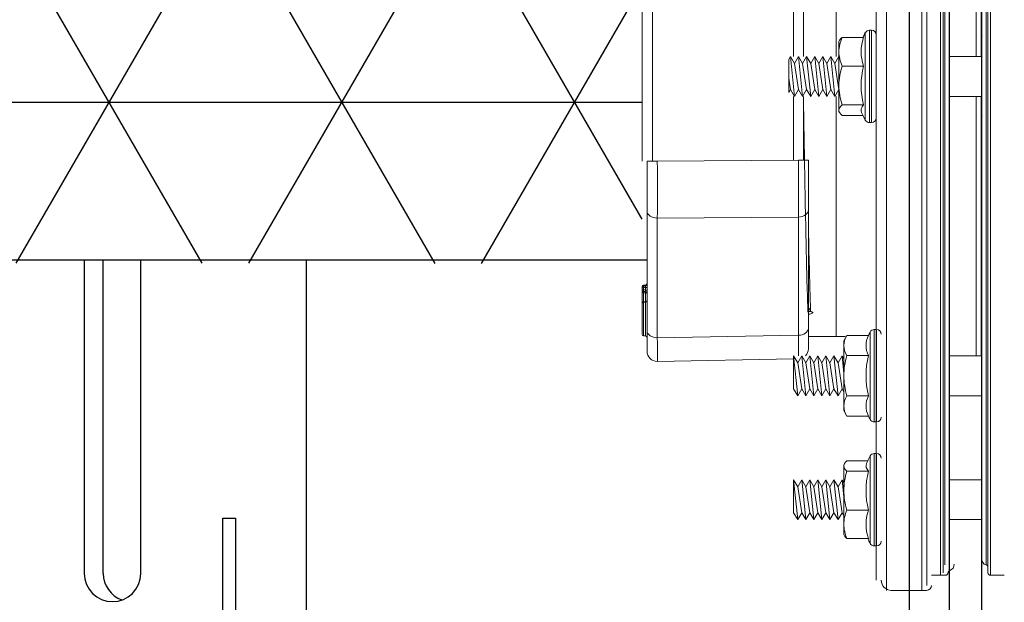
# Model space of a CAD drawing. Extents: x 1081 to 2220, y 0 to 2796.
# Tile 41 of 161: x 1791.61 to 1797.71, y 361.63 to 365.25. Entities that reach past the tile are written whole.
import ezdxf

# ---------------------------------------------------------------- set-up
doc = ezdxf.new("R2010")
doc.units = 0
doc.header["$MEASUREMENT"] = 0
doc.header["$PDSIZE"] = 1
doc.layers.get('0').update_dxf_attribs({"linetype": 'CONTINUOUS'})
doc.layers.get('DEFPOINTS').update_dxf_attribs({"linetype": 'CONTINUOUS'})
for name, color, linetype in [('DIM', 3, 'CONTINUOUS'), ('FRP-2-HATCH', 1, 'CONTINUOUS'), ('FRP-SUMP', 2, 'CONTINUOUS'), ('GALV-2-PIPE', 3, 'CONTINUOUS'), ('PROBE', 2, 'CONTINUOUS')]:
    doc.layers.add(name, color=color, linetype=linetype)
doc.styles.add('SIMPLEX', font='simplex')
doc.dimstyles.new('DIM64', dxfattribs={"dimscale": 64, "dimtxt": 0.09375, "dimasz": 0.09375, "dimexe": 0.0625, "dimexo": 0.0625, "dimgap": 0.046875, "dimtad": 1, "dimdec": 4, "dimzin": 3, "dimdsep": 46, "dimlunit": 4, "dimtxsty": 'SIMPLEX', "dimcen": 0, "dimclrd": 256, "dimclre": 256, "dimclrt": 256, "dimadec": 0, "dimazin": 0, "dimtfac": 1, "dimtdec": 4, "dimtmove": 0, "dimatfit": 3, "dimfxl": 1, "dimfrac": 2, "dimtolj": 1, "dimtzin": 0, "dimarcsym": 0})

# ---------------------------------------------------------------- blocks, each defined once
blk = doc.blocks.new('*D23')
at = {"layer": 'DEFPOINTS', "color": 0, "transparency": 16777216}
for p in [(1389.6218, 410.0074), (1911.1218, 410.0074), (1911.1218, 136.5159)]:
    blk.add_point(p, dxfattribs=at)
at = {"layer": 'DIM', "lineweight": -2, "transparency": 16777216}
for p, q in [((1389.6218, 406.0074), (1389.6218, 132.5159)), ((1911.1218, 406.0074), (1911.1218, 132.5159)), ((1395.6218, 136.5159), (1905.1218, 136.5159))]:
    blk.add_line(p, q, dxfattribs=at)
at = {"layer": 'DIM', "transparency": 16777216}
for points in [[(1395.6218, 137.5159), (1395.6218, 135.5159), (1389.6218, 136.5159)], [(1905.1218, 137.5159), (1905.1218, 135.5159), (1911.1218, 136.5159)]]:
    blk.add_solid(points, dxfattribs=at)
at = {"layer": 'DIM', "transparency": 16777216, "insert": (1650.3718, 144.0873), "char_height": 6, "attachment_point": 5, "style": 'SIMPLEX'}
blk.add_mtext('\\A1;43\'-5 1/2" (F.V. TANK SLAB)', dxfattribs=at)
blk = doc.blocks.new('A$C18AC51C3')
at = {"linetype": 'Continuous', "lineweight": 18}
for p, q in [((-0.421, -5.551), (-0.421, 0.824)), ((-0.2022, -2.3635), (-0.2022, 0.824)), ((-0.4835, 0.7615), (-0.4835, -2.3635)), ((-0.171, 0.7927), (-0.171, -5.5198)), ((-0.0851, -2.3635), (-0.0851, 0.7302)), ((-0.0695, -5.4416), (-0.0695, 0.7146)), ((0.2086, -2.3635), (0.2086, 0.7146)), ((0.2243, 0.7302), (0.2243, -5.4573)), ((-0.0583, -5.3931), (-0.0583, 0.6661)), ((-0.0304, -5.3557), (-0.0304, 0.6287)), ((0.1696, 0.6287), (0.1696, -5.3557)), ((0.1975, -2.3635), (0.1975, 0.6661)), ((0.1364, -0.6311), (0.1364, -2.2397)), ((0.1676, -2.2399), (0.1676, -0.6312)), ((-0.7335, -0.751), (-0.7335, -2.2397)), ((-1.9355, -2.8884), (-1.9355, -1.8386)), ((-1.8719, -1.8386), (-1.8719, -2.8884)), ((-0.9969, -2.2398), (-0.9969, -1.845)), ((-0.9355, -1.845), (-0.9355, -2.2398)), ((-0.5628, -2.122), (-0.6961, -2.122)), ((-0.552, -2.3635), (-0.552, -2.0923)), ((-0.5264, -2.077), (-0.5264, -2.65)), ((-0.5125, -2.077), (-0.5264, -2.077)), ((-0.5125, -2.077), (-0.5125, -2.3635)), ((-0.0304, -2.1135), (-0.0304, -2.1138)), ((0.1833, -2.1138), (0.1833, -2.1135)), ((-0.711, -2.1394), (-0.7155, -2.147)), ((-0.7155, -2.147), (-0.7155, -2.2104)), ((-1.0265, -2.2588), (-1.0155, -2.2398)), ((-1.0265, -2.2588), (-1.0265, -2.463)), ((-1.0265, -2.463), (-1.0265, -2.2588)), ((-1.0155, -2.2398), (-0.9905, -2.4873)), ((-1.0155, -2.2398), (-0.9905, -2.2831)), ((-0.9905, -2.2831), (-0.9655, -2.2398)), ((-0.9655, -2.2398), (-0.9405, -2.4873)), ((-0.9655, -2.2398), (-0.9405, -2.2831)), ((-0.9405, -2.2831), (-0.9155, -2.2398)), ((-0.9155, -2.2398), (-0.8905, -2.4873)), ((-0.9155, -2.2398), (-0.8905, -2.2831)), ((-0.8905, -2.2831), (-0.8655, -2.2398)), ((-0.8655, -2.2398), (-0.8405, -2.4873)), ((-0.8655, -2.2398), (-0.8405, -2.2831)), ((-0.8405, -2.2831), (-0.8155, -2.2398)), ((-0.8155, -2.2398), (-0.7905, -2.4873)), ((-0.8155, -2.2398), (-0.7905, -2.2831)), ((-0.7905, -2.2831), (-0.7655, -2.2398)), ((-0.7655, -2.2398), (-0.7405, -2.4873)), ((-0.7655, -2.2398), (-0.7405, -2.2831)), ((-0.7405, -2.2831), (-0.7155, -2.2398)), ((-0.7155, -2.2104), (-0.7155, -2.4196)), ((-0.7155, -2.2398), (-0.7155, -2.2399)), ((-0.7155, -2.2398), (-0.7155, -2.2398)), ((0.1696, -2.2398), (-0.0304, -2.2398)), ((-0.9905, -2.2831), (-0.9655, -2.444)), ((-0.9405, -2.2831), (-0.9155, -2.444)), ((-0.8905, -2.2831), (-0.8655, -2.444)), ((-0.8405, -2.2831), (-0.8155, -2.444)), ((-0.7905, -2.2831), (-0.7655, -2.444)), ((-0.7405, -2.2831), (-0.7155, -2.444)), ((-0.5628, -2.2988), (-0.6961, -2.2988)), ((-1.0265, -2.3732), (-1.0155, -2.444)), ((-0.552, -2.6347), (-0.552, -2.3635)), ((-0.5125, -2.3635), (-0.5125, -2.65)), ((-0.4835, -2.3635), (-0.4835, -5.4885)), ((-0.2022, -5.551), (-0.2022, -2.3635)), ((-0.0851, -5.4573), (-0.0851, -2.3635)), ((0.1975, -5.3931), (0.1975, -2.3635)), ((0.2086, -5.4416), (0.2086, -2.3635)), ((-0.7155, -2.4196), (-0.7155, -2.5726)), ((-1.0265, -2.463), (-1.0155, -2.444)), ((-1.0155, -2.444), (-0.9905, -2.4873)), ((-0.9969, -2.8821), (-0.9969, -2.4873)), ((-0.9905, -2.4873), (-0.9655, -2.444)), ((-0.9655, -2.444), (-0.9405, -2.4873)), ((-0.9405, -2.4873), (-0.9155, -2.444)), ((-0.9355, -2.4873), (-0.9355, -2.8821)), ((-0.9155, -2.444), (-0.8905, -2.4873)), ((-0.8905, -2.4873), (-0.8655, -2.444)), ((-0.8655, -2.444), (-0.8405, -2.4873)), ((-0.8405, -2.4873), (-0.8155, -2.444)), ((-0.8155, -2.444), (-0.7905, -2.4873)), ((-0.7905, -2.4873), (-0.7655, -2.444)), ((-0.7655, -2.444), (-0.7405, -2.4873)), ((-0.7405, -2.4873), (-0.7155, -2.444)), ((-0.7335, -2.4874), (-0.7335, -3.976)), ((-0.7155, -2.444), (-0.7155, -2.444)), ((-0.0304, -2.4873), (0.1696, -2.4873)), ((0.1364, -2.4873), (0.1364, -4.0959)), ((0.1676, -4.0959), (0.1676, -2.4871)), ((-0.5628, -2.5403), (-0.6961, -2.5403)), ((-0.7155, -2.58), (-0.7155, -2.5726)), ((-0.7155, -2.58), (-0.711, -2.5877)), ((-0.5669, -2.605), (-0.6961, -2.605)), ((-0.0304, -2.6132), (-0.0304, -2.6136)), ((0.1833, -2.6136), (0.1833, -2.6132)), ((-0.5264, -2.65), (-0.5125, -2.65)), ((-1.9051, -2.8884), (-1.8415, -2.8884)), ((-1.9051, -3.1977), (-1.9051, -2.8884)), ((-1.8415, -2.8884), (-0.9665, -2.8821)), ((-0.9051, -2.8821), (-0.9665, -2.8821)), ((-0.9051, -2.8821), (-0.9051, -3.1914)), ((-1.9051, -3.94), (-1.9051, -3.1977)), ((-0.9665, -3.2356), (-1.8415, -3.2419)), ((-0.9665, -3.9689), (-0.9665, -3.2356)), ((-0.9051, -3.1914), (-0.9051, -3.9247)), ((-1.8415, -3.2419), (-1.8415, -3.9842)), ((-1.9267, -3.658), (-1.9268, -3.6635)), ((-1.9147, -3.6575), (-1.9146, -3.6631)), ((-1.9363, -3.6679), (-1.9347, -3.6679)), ((-1.9363, -3.6735), (-1.9363, -3.6679)), ((-1.9363, -3.6735), (-1.9267, -3.6735)), ((-1.9267, -3.6876), (-1.9363, -3.6876)), ((-1.9147, -3.6731), (-1.9051, -3.6731)), ((-1.9051, -3.688), (-1.9147, -3.688)), ((-1.9267, -3.761), (-1.9268, -3.7638)), ((-1.9145, -3.7633), (-1.9147, -3.7603)), ((-1.9083, -3.7607), (-1.9147, -3.7603)), ((-1.9051, -4.0681), (-1.9051, -3.94)), ((-0.9051, -3.9247), (-0.9051, -4.0529)), ((-0.5216, -3.9484), (-0.5216, -4.2197)), ((-0.496, -3.9332), (-0.496, -4.5062)), ((-0.4821, -3.9332), (-0.496, -3.9332)), ((-0.4821, -4.2197), (-0.4821, -3.9332)), ((-1.8415, -3.9842), (-0.9665, -3.9689)), ((-0.9051, -3.976), (-0.7031, -3.976)), ((-0.6657, -3.9697), (-0.6851, -4.0032)), ((-0.6851, -4.0032), (-0.6851, -4.0322)), ((-0.5324, -3.9697), (-0.6657, -3.9697)), ((-0.6851, -4.0322), (-0.6851, -4.2197)), ((-0.9961, -4.1159), (-1.8415, -4.1306)), ((-0.9961, -4.0959), (-0.9711, -4.1392)), ((-0.9961, -4.3001), (-0.9961, -4.0959)), ((-0.9961, -4.0959), (-0.9711, -4.3434)), ((-0.9961, -4.0959), (-0.9961, -4.3001)), ((-0.9711, -4.1392), (-0.9461, -4.0959)), ((-0.9711, -4.1392), (-0.9461, -4.3001)), ((-0.9461, -4.0959), (-0.9211, -4.1392)), ((-0.9461, -4.0959), (-0.9211, -4.3434)), ((-0.9211, -4.1392), (-0.8961, -4.0959)), ((-0.9211, -4.1392), (-0.8961, -4.3001)), ((-0.8961, -4.0959), (-0.8711, -4.1392)), ((-0.8961, -4.0959), (-0.8711, -4.3434)), ((-0.8711, -4.1392), (-0.8461, -4.0959)), ((-0.8711, -4.1392), (-0.8461, -4.3001)), ((-0.8461, -4.0959), (-0.8211, -4.1392)), ((-0.8461, -4.0959), (-0.8211, -4.3434)), ((-0.8211, -4.1392), (-0.7961, -4.0959)), ((-0.8211, -4.1392), (-0.7961, -4.3001)), ((-0.7961, -4.0959), (-0.7711, -4.1392)), ((-0.7961, -4.0959), (-0.7711, -4.3434)), ((-0.7711, -4.1392), (-0.7461, -4.0959)), ((-0.7711, -4.1392), (-0.7461, -4.3001)), ((-0.7461, -4.0959), (-0.7211, -4.1392)), ((-0.7461, -4.0959), (-0.7211, -4.3434)), ((-0.7211, -4.1392), (-0.6961, -4.0959)), ((-0.7211, -4.1392), (-0.6961, -4.3001)), ((-0.6961, -4.0959), (-0.6851, -4.115)), ((-0.6961, -4.0959), (-0.6851, -4.2049)), ((-0.5324, -4.0947), (-0.6657, -4.0947)), ((0.1696, -4.0959), (-0.0304, -4.0959)), ((-0.6851, -4.2197), (-0.6851, -4.4072)), ((-0.5216, -4.2197), (-0.5216, -4.4909)), ((-0.4821, -4.5062), (-0.4821, -4.2197)), ((-0.9961, -4.3001), (-0.9711, -4.3434)), ((-0.9711, -4.3434), (-0.9461, -4.3001)), ((-0.9461, -4.3001), (-0.9211, -4.3434)), ((-0.9211, -4.3434), (-0.8961, -4.3001)), ((-0.8961, -4.3001), (-0.8711, -4.3434)), ((-0.8711, -4.3434), (-0.8461, -4.3001)), ((-0.8461, -4.3001), (-0.8211, -4.3434)), ((-0.8211, -4.3434), (-0.7961, -4.3001)), ((-0.7961, -4.3001), (-0.7711, -4.3434)), ((-0.7711, -4.3434), (-0.7461, -4.3001)), ((-0.7461, -4.3001), (-0.7211, -4.3434)), ((-0.7211, -4.3434), (-0.6961, -4.3001)), ((-0.6961, -4.3001), (-0.6851, -4.3192)), ((-0.5324, -4.3447), (-0.6657, -4.3447)), ((-0.0304, -4.3434), (0.1696, -4.3434)), ((-0.6851, -4.4362), (-0.6851, -4.4072)), ((-0.6851, -4.4362), (-0.6657, -4.4697)), ((-0.5324, -4.4697), (-0.6657, -4.4697)), ((-0.496, -4.5062), (-0.4821, -4.5062)), ((-0.5365, -4.747), (-0.6657, -4.747)), ((-0.5216, -4.7173), (-0.5216, -4.9885)), ((-0.496, -5.275), (-0.496, -4.702)), ((-0.4821, -4.702), (-0.496, -4.702)), ((-0.4821, -4.9885), (-0.4821, -4.702)), ((-0.6806, -4.7644), (-0.6851, -4.772)), ((-0.6851, -4.7794), (-0.6851, -4.772)), ((-0.6851, -4.7794), (-0.6851, -4.9325)), ((-0.5324, -4.8117), (-0.6657, -4.8117)), ((-0.9961, -4.8648), (-0.9711, -4.9081)), ((-0.9961, -4.8648), (-0.9961, -5.069)), ((-0.9961, -5.069), (-0.9961, -4.8648)), ((-0.9961, -4.8648), (-0.9711, -5.1123)), ((-0.9711, -4.9081), (-0.9461, -4.8648)), ((-0.9461, -4.8648), (-0.9211, -4.9081)), ((-0.9461, -4.8648), (-0.9211, -5.1123)), ((-0.9211, -4.9081), (-0.8961, -4.8648)), ((-0.8961, -4.8648), (-0.8711, -4.9081)), ((-0.8961, -4.8648), (-0.8711, -5.1123)), ((-0.8711, -4.9081), (-0.8461, -4.8648)), ((-0.8461, -4.8648), (-0.8211, -4.9081)), ((-0.8461, -4.8648), (-0.8211, -5.1123)), ((-0.8211, -4.9081), (-0.7961, -4.8648)), ((-0.7961, -4.8648), (-0.7711, -4.9081)), ((-0.7961, -4.8648), (-0.7711, -5.1123)), ((-0.7711, -4.9081), (-0.7461, -4.8648)), ((-0.7461, -4.8648), (-0.7211, -4.9081)), ((-0.7461, -4.8648), (-0.7211, -5.1123)), ((-0.7211, -4.9081), (-0.6961, -4.8648)), ((-0.6961, -4.8648), (-0.6851, -4.8838)), ((-0.6961, -4.8648), (-0.6851, -4.9738)), ((0.1696, -4.8648), (-0.0304, -4.8648)), ((-0.9711, -4.9081), (-0.9461, -5.069)), ((-0.9211, -4.9081), (-0.8961, -5.069)), ((-0.8711, -4.9081), (-0.8461, -5.069)), ((-0.8211, -4.9081), (-0.7961, -5.069)), ((-0.7711, -4.9081), (-0.7461, -5.069)), ((-0.7211, -4.9081), (-0.6961, -5.069)), ((-0.6851, -4.9325), (-0.6851, -5.1416)), ((-0.5216, -4.9885), (-0.5216, -5.2597)), ((-0.4821, -5.275), (-0.4821, -4.9885)), ((-0.5324, -5.0532), (-0.6657, -5.0532)), ((-0.9961, -5.069), (-0.9711, -5.1123)), ((-0.9711, -5.1123), (-0.9461, -5.069)), ((-0.9461, -5.069), (-0.9211, -5.1123)), ((-0.9211, -5.1123), (-0.8961, -5.069)), ((-0.8961, -5.069), (-0.8711, -5.1123)), ((-0.8711, -5.1123), (-0.8461, -5.069)), ((-0.8461, -5.069), (-0.8211, -5.1123)), ((-0.8211, -5.1123), (-0.7961, -5.069)), ((-0.7961, -5.069), (-0.7711, -5.1123)), ((-0.7711, -5.1123), (-0.7461, -5.069)), ((-0.7461, -5.069), (-0.7211, -5.1123)), ((-0.7211, -5.1123), (-0.6961, -5.069)), ((-0.6961, -5.069), (-0.6851, -5.088)), ((-0.0304, -5.1123), (0.1696, -5.1123)), ((-0.6851, -5.1416), (-0.6851, -5.205)), ((-0.6851, -5.205), (-0.6806, -5.2127)), ((-0.5324, -5.23), (-0.6657, -5.23)), ((-0.496, -5.275), (-0.4821, -5.275)), ((-0.1406, -5.4573), (-0.0547, -5.4573)), ((0.2243, -5.4573), (0.3101, -5.4573)), ((-0.3906, -5.551), (-0.1718, -5.551))]:
    blk.add_line(p, q, dxfattribs=at)
for centre, radius, start, end in [((-0.0472, -2.3635), 0.573, 151.74831, 155.07567), ((-0.5264, -2.106), 0.029, 90, 151.74831), ((-0.5125, -2.106), 0.029, 0, 90), ((-0.0472, -2.3635), 0.573, 203.02698, 208.25169), ((-0.5125, -2.621), 0.029, 270, 0), ((-0.5264, -2.621), 0.029, 208.25169, 270), ((-1.9263, -3.6679), 0.01, 91.98579, 180), ((-1.9151, -3.6475), 0.01, 271.98579, 0), ((-1.9151, -3.6531), 0.01, 271.98579, 0), ((-1.9151, -3.708), 0.01, 0, 87.98579), ((-0.0168, -4.2197), 0.573, 151.74831, 154.13276), ((-0.496, -3.9622), 0.029, 90, 151.74831), ((-0.4821, -3.9622), 0.029, 0, 90), ((-1.8426, -4.0681), 0.0625, 180, 271), ((-0.9676, -4.0529), 0.0625, 316.43596, 0), ((-0.0168, -4.2197), 0.5305, 166.37249, 193.62751), ((-0.0168, -4.2197), 0.573, 205.86724, 208.25169), ((-0.496, -4.4772), 0.029, 208.25169, 270), ((-0.4821, -4.4772), 0.029, 270, 0), ((-0.0168, -4.9885), 0.573, 151.74831, 156.97302), ((-0.496, -4.731), 0.029, 90, 151.74831), ((-0.4821, -4.731), 0.029, 0, 90), ((-0.0168, -4.9885), 0.573, 204.92433, 208.25169), ((-0.4821, -5.246), 0.029, 270, 0), ((-0.496, -5.246), 0.029, 208.25169, 270), ((0.2086, -5.3557), 0.0391, 180, 253.39845), ((-0.0391, -5.3892), 0.0391, 286.60155, 0), ((-0.3906, -5.4885), 0.0625, 180, 270), ((-0.0547, -5.4416), 0.0156, 270, 0), ((0.2243, -5.4416), 0.0156, 180, 270), ((-0.1718, -5.5198), 0.0312, 270, 0)]:
    blk.add_arc(centre, radius, start, end, dxfattribs=at)
at = {"linetype": 'Continuous', "lineweight": 18, "extrusion": (0, 0, -1)}
for centre, radius, start, end in [((1.9263, -3.6735), 0.01, 0, 88.01421), ((1.9263, -3.6876), 0.01, 272.01421, 0), ((0.7031, -4.226), 0.25, 90, 97.46014), ((0.0234, -5.4416), 0.0156, 0, 73.39845), ((-0.193, -5.4081), 0.0156, 106.60155, 180)]:
    blk.add_arc(centre, radius, start, end, dxfattribs=at)
at = {"linetype": 'Continuous', "lineweight": 18}
for centre, major_axis, ratio, start_param, end_param in [((-0.0472, -2.2104), (-0.5305, 0), 0.707107, 6.04534, 6.52103), ((-0.0472, -2.4196), (0.5305, 0), 0.965926, 2.903748, 3.379438), ((-0.0472, -2.5726), (0.5305, 0), 0.258819, 2.903748, 3.251159), ((-1.8426, -2.8883), (-0.0005, 0.5), 0.002181, 3.927005, 4.712277), ((-0.9676, -2.882), (-0.0005, 0.5), 0.002181, 3.927005, 4.712277), ((-1.8426, -3.1977), (-0.0625, 0), 0.707107, 0, 1.58825), ((-0.9676, -3.1914), (-0.0625, 0), 0.707107, 1.58825, 3.141593), ((-1.9263, -3.7046), (0.01, 0), 0.149508, 3.141593, 4.677431), ((-1.9263, -3.6735), (-0.00035, 0.00999), 0.034893, 0, 1.569587), ((-1.9263, -3.6876), (0.00035, 0.00999), 0.034892, 1.572023, 3.141593), ((-1.9151, -3.708), (-0.00035, -0.00999), 0.03002, 1.721924, 3.141593), ((-1.9151, -3.708), (-0.01, 0), 0.149508, 3.141593, 4.677431), ((-1.9263, -3.7595), (0.01, 0), 0.149508, 3.141593, 4.677431), ((-1.9263, -3.7737), (-0.01, 0), 0.999995, 4.74607, 6.283174), ((-1.9151, -3.7533), (0.01, 0), 0.999999, 4.746076, 6.278231), ((-0.8772, -3.8111), (0.0156, 0.0006), 0.906378, 3.629981, 4.677234), ((-1.9263, -3.9623), (0.01, 0), 0.999985, 3.145494, 4.677103), ((-1.8426, -3.94), (-0.0625, 0), 0.707107, 0, 1.58825), ((-0.9676, -3.9247), (-0.0625, 0), 0.707107, 1.58825, 3.141593), ((-1.9151, -3.9827), (0.01, 0), 1, 6.283164, 7.818764), ((-1.8426, -3.6306), (-0.0011, 0.5001), 0.000903, 3.141606, 3.926878), ((-0.9676, -3.6153), (-0.0011, 0.5001), 0.000903, 3.421191, 3.926878), ((-0.0168, -4.0322), (-0.5305, 0), 0.5, 6.04534, 6.52103), ((-0.0168, -4.4072), (0.5305, 0), 0.5, 2.903748, 3.379438), ((-0.0168, -4.9325), (-0.5305, 0), 0.965926, 6.04534, 6.52103), ((-0.0168, -4.7794), (-0.5305, 0), 0.258819, 6.173619, 6.52103), ((-0.0168, -5.1416), (0.5305, 0), 0.707107, 2.903748, 3.379438)]:
    blk.add_ellipse(centre, major_axis=major_axis, ratio=ratio, start_param=start_param, end_param=end_param, dxfattribs=at)
for points, degree in [([(-0.6961, -2.122), (-0.7079, -2.1508), (-0.7155, -2.1805), (-0.7155, -2.2104)], 3), ([(-0.711, -2.1394), (-0.7076, -2.1335), (-0.7025, -2.1278), (-0.6961, -2.122)], 3), ([(-0.7155, -2.2104), (-0.7155, -2.2404), (-0.7078, -2.2702), (-0.6961, -2.2988)], 3), ([(-0.6961, -2.2988), (-0.7079, -2.3383), (-0.7155, -2.3784), (-0.7155, -2.4196)], 3), ([(-0.7155, -2.4196), (-0.7155, -2.4605), (-0.7079, -2.5009), (-0.6961, -2.5403)], 3), ([(-0.6961, -2.5403), (-0.7079, -2.5509), (-0.7155, -2.5616), (-0.7155, -2.5726)], 3), ([(-0.7155, -2.5726), (-0.7155, -2.5836), (-0.7079, -2.5944), (-0.6961, -2.605)], 3), ([(-1.9267, -3.658), (-1.9227, -3.6578), (-1.9187, -3.6577), (-1.9147, -3.6575)], 3), ([(-1.9267, -3.6635), (-1.9227, -3.6633), (-1.9187, -3.6632), (-1.9147, -3.6631)], 3), ([(-1.9363, -3.6876), (-1.9363, -3.6829), (-1.9363, -3.6782), (-1.9363, -3.6735)], 3), ([(-1.9147, -3.6731), (-1.9187, -3.6732), (-1.9227, -3.6733), (-1.9267, -3.6735)], 3), ([(-1.9267, -3.6735), (-1.9267, -3.6782), (-1.9267, -3.6829), (-1.9267, -3.6876)], 3), ([(-1.9267, -3.6876), (-1.9227, -3.6878), (-1.9187, -3.6879), (-1.9147, -3.688)], 3), ([(-1.9147, -3.698), (-1.9187, -3.6979), (-1.9227, -3.6978), (-1.9267, -3.6976)], 3), ([(-1.9267, -3.7061), (-1.9267, -3.7244), (-1.9267, -3.7427), (-1.9267, -3.761)], 3), ([(-1.9147, -3.7065), (-1.9187, -3.7064), (-1.9227, -3.7063), (-1.9267, -3.7061)], 3), ([(-1.9147, -3.688), (-1.9147, -3.683), (-1.9147, -3.6781), (-1.9147, -3.6731)], 3), ([(-1.9147, -3.7603), (-1.9147, -3.7423), (-1.9147, -3.7244), (-1.9147, -3.7065)], 3), ([(-1.9146, -3.7633), (-1.9267, -3.7637)], 1), ([(-0.9051, -3.7957), (-0.9003, -3.8032), (-0.8955, -3.8108), (-0.8908, -3.8183)], 3), ([(-1.9267, -3.9723), (-1.9146, -3.9727)], 1), ([(-0.6657, -3.9697), (-0.6775, -3.9901), (-0.6851, -4.0109), (-0.6851, -4.0322)], 3), ([(-0.6851, -4.0322), (-0.6851, -4.0534), (-0.6775, -4.0743), (-0.6657, -4.0947)], 3), ([(-0.6657, -4.0947), (-0.6775, -4.1354), (-0.6851, -4.1774), (-0.6851, -4.2197)], 3), ([(-0.6851, -4.2197), (-0.6851, -4.262), (-0.6774, -4.3042), (-0.6657, -4.3447)], 3), ([(-0.6657, -4.3447), (-0.6775, -4.3651), (-0.6851, -4.3859), (-0.6851, -4.4072)], 3), ([(-0.6851, -4.4072), (-0.6851, -4.4284), (-0.6775, -4.4493), (-0.6657, -4.4697)], 3), ([(-0.6657, -4.747), (-0.6775, -4.7576), (-0.6851, -4.7684), (-0.6851, -4.7794)], 3), ([(-0.6851, -4.7794), (-0.6851, -4.7904), (-0.6775, -4.8012), (-0.6657, -4.8117)], 3), ([(-0.6657, -4.8117), (-0.6775, -4.8513), (-0.6851, -4.8913), (-0.6851, -4.9325)], 3), ([(-0.6851, -4.9325), (-0.6851, -4.9735), (-0.6775, -5.0138), (-0.6657, -5.0532)], 3), ([(-0.6657, -5.0532), (-0.6775, -5.082), (-0.6851, -5.1117), (-0.6851, -5.1416)], 3), ([(-0.6851, -5.1416), (-0.6851, -5.1715), (-0.6774, -5.2014), (-0.6657, -5.23)], 3), ([(-0.6657, -5.23), (-0.6721, -5.2243), (-0.6773, -5.2185), (-0.6806, -5.2126)], 3)]:
    blk.add_open_spline(points, degree=degree, dxfattribs=at)
for points, knots in [([(-0.9355, -2.501), (-0.9341, -2.585), (-0.9327, -2.6688), (-0.9274, -2.9822), (-0.9233, -3.2027), (-0.9175, -3.4802), (-0.9155, -3.5654), (-0.9115, -3.7117), (-0.9096, -3.7741), (-0.9076, -3.8253)], [0, 0, 0, 0, 0.148937, 0.148937, 0.574468, 0.574468, 0.787234, 0.787234, 1, 1, 1, 1]), ([(-0.8908, -3.8183), (-0.8927, -3.7679), (-0.8946, -3.7065), (-0.8986, -3.5629), (-0.9006, -3.4795), (-0.9033, -3.3481), (-0.9042, -3.3057), (-0.9051, -3.2618)], [0, 0, 0, 0, 0.408423, 0.408423, 0.816846, 0.816846, 1, 1, 1, 1]), ([(-1.9147, -3.6631), (-1.9147, -3.6631), (-1.9146, -3.6633), (-1.9146, -3.664), (-1.9146, -3.6645), (-1.9146, -3.6659), (-1.9146, -3.6668), (-1.9146, -3.6687), (-1.9146, -3.6698), (-1.9147, -3.6716), (-1.9147, -3.6723), (-1.9147, -3.6731)], [0, 0, 0, 0, 0.215129, 0.215129, 0.430072, 0.430072, 0.644811, 0.644811, 0.859592, 0.859592, 1, 1, 1, 1]), ([(-1.9363, -3.6876), (-1.9363, -3.6876), (-1.9363, -3.6876), (-1.9363, -3.6878), (-1.9363, -3.6884), (-1.9363, -3.6902), (-1.9363, -3.6914), (-1.9363, -3.6944), (-1.9363, -3.6963), (-1.9363, -3.7002), (-1.9363, -3.7024), (-1.9363, -3.7046)], [0, 0, 0, 0, 0.049805, 0.049805, 0.287272, 0.287272, 0.524768, 0.524768, 0.762389, 0.762389, 1, 1, 1, 1]), ([(-1.9363, -3.7595), (-1.9363, -3.7529), (-1.9363, -3.7463), (-1.9363, -3.728), (-1.9363, -3.7163), (-1.9363, -3.7046)], [0, 0, 0, 0, 0.360265, 0.360265, 1, 1, 1, 1]), ([(-1.9267, -3.6976), (-1.9267, -3.6976), (-1.9267, -3.6976), (-1.9267, -3.6977), (-1.9267, -3.698), (-1.9268, -3.6989), (-1.9268, -3.6995), (-1.9268, -3.701), (-1.9268, -3.7019), (-1.9267, -3.7039), (-1.9267, -3.705), (-1.9267, -3.7061)], [0, 0, 0, 0, 0.049841, 0.049841, 0.287351, 0.287351, 0.524752, 0.524752, 0.762297, 0.762297, 1, 1, 1, 1]), ([(-1.9147, -3.688), (-1.9147, -3.6892), (-1.9146, -3.6903), (-1.9146, -3.6924), (-1.9146, -3.6934), (-1.9146, -3.6952), (-1.9146, -3.6959), (-1.9146, -3.6971), (-1.9146, -3.6976), (-1.9147, -3.698), (-1.9147, -3.698), (-1.9147, -3.698)], [0, 0, 0, 0, 0.215131, 0.215131, 0.430074, 0.430074, 0.64481, 0.64481, 0.859588, 0.859588, 1, 1, 1, 1]), ([(-1.9363, -3.7736), (-1.9363, -3.7725), (-1.9363, -3.7712), (-1.9363, -3.7679), (-1.9363, -3.7656), (-1.9363, -3.7621), (-1.9363, -3.7608), (-1.9363, -3.7595)], [0, 0, 0, 0, 0.280633, 0.280633, 0.737279, 0.737279, 1, 1, 1, 1]), ([(-1.9363, -3.9623), (-1.9363, -3.9623), (-1.9363, -3.9622), (-1.9363, -3.9613), (-1.9363, -3.9599), (-1.9363, -3.9548), (-1.9363, -3.9512), (-1.9363, -3.9408), (-1.9363, -3.9333), (-1.9363, -3.9143), (-1.9363, -3.9018), (-1.9363, -3.8721), (-1.9363, -3.8542), (-1.9363, -3.8271), (-1.9363, -3.8172), (-1.9363, -3.8008), (-1.9363, -3.7938), (-1.9363, -3.784), (-1.9363, -3.7805), (-1.9363, -3.7756), (-1.9363, -3.7741), (-1.9363, -3.7737), (-1.9363, -3.7737), (-1.9363, -3.7737)], [0, 0, 0, 0, 0.028827, 0.028827, 0.100222, 0.100222, 0.171982, 0.171982, 0.277238, 0.277238, 0.428331, 0.428331, 0.635073, 0.635073, 0.754937, 0.754937, 0.854957, 0.854957, 0.922742, 0.922742, 0.991215, 0.991215, 1, 1, 1, 1]), ([(-1.9267, -3.761), (-1.9254, -3.7609), (-1.9241, -3.7608), (-1.9201, -3.7606), (-1.9174, -3.7604), (-1.9147, -3.7603)], [0, 0, 0, 0, 0.32112, 0.32112, 1, 1, 1, 1]), ([(-1.9266, -3.7637), (-1.9266, -3.7637), (-1.9266, -3.7637), (-1.9266, -3.7642), (-1.9267, -3.766), (-1.9267, -3.772), (-1.9267, -3.776), (-1.9267, -3.7873), (-1.9267, -3.7952), (-1.9267, -3.8134), (-1.9267, -3.8243), (-1.9267, -3.8536), (-1.9267, -3.8727), (-1.9267, -3.9046), (-1.9267, -3.9181), (-1.9267, -3.939), (-1.9267, -3.9473), (-1.9267, -3.9591), (-1.9267, -3.9635), (-1.9267, -3.9694), (-1.9267, -3.9712), (-1.9267, -3.9721), (-1.9267, -3.9722), (-1.9267, -3.9723)], [0, 0, 0, 0, 0.011435, 0.011435, 0.086098, 0.086098, 0.157887, 0.157887, 0.258489, 0.258489, 0.376567, 0.376567, 0.573485, 0.573485, 0.719954, 0.719954, 0.824959, 0.824959, 0.900855, 0.900855, 0.976116, 0.976116, 1, 1, 1, 1]), ([(-1.9147, -3.9726), (-1.9147, -3.9725), (-1.9147, -3.9698), (-1.9147, -3.9479), (-1.9147, -3.9161), (-1.9147, -3.8539), (-1.9147, -3.8212), (-1.9147, -3.7822), (-1.9147, -3.771), (-1.9147, -3.7643), (-1.9147, -3.7634), (-1.9147, -3.7634)], [0, 0, 0, 0, 0.119936, 0.119936, 0.447512, 0.447512, 0.775088, 0.775088, 0.938876, 0.938876, 1, 1, 1, 1]), ([(-0.905, -3.8198), (-0.9028, -3.8203), (-0.9007, -3.8206), (-0.8966, -3.8209), (-0.8947, -3.8209), (-0.8925, -3.8204), (-0.8919, -3.8201), (-0.8912, -3.8196), (-0.8911, -3.8194), (-0.8908, -3.8189), (-0.8908, -3.8186), (-0.8908, -3.8183)], [0, 0, 0, 0, 0.320356, 0.320356, 0.652889, 0.652889, 0.821198, 0.821198, 0.904308, 0.904308, 1, 1, 1, 1]), ([(-0.8772, -3.8253), (-0.8772, -3.8259), (-0.8773, -3.8265), (-0.8781, -3.8286), (-0.8794, -3.8301), (-0.8834, -3.833), (-0.8865, -3.8343), (-0.8937, -3.8365), (-0.898, -3.8373), (-0.9033, -3.8379), (-0.9042, -3.838), (-0.905, -3.8381)], [0, 0, 0, 0, 0.096821, 0.096821, 0.342602, 0.342602, 0.631271, 0.631271, 0.942302, 0.942302, 1, 1, 1, 1])]:
    blk.add_open_spline(points, degree=3, knots=knots, dxfattribs=at)

msp = doc.modelspace()

# ---------------------------------------------------------------- hatches: boundary and pattern name
at = {"layer": 'FRP-2-HATCH', "linetype": 'Continuous'}
h = msp.add_hatch(dxfattribs=at)
h.set_pattern_fill('NET3', color=256, scale=10, angle=180, style=0)
h.set_pattern_definition([(180, (1753.9112, 3250.9836), (-2e-16, -1.25), []), (240, (1753.9112, 3250.9836), (1.08253175, -0.625), []), (300, (1753.9112, 3250.9836), (1.08253175, 0.625), [])])
h.paths.add_polyline_path([(1795.46676, 363.73361), (1795.46676, 365.73361), (1779.03227, 365.74596), (1779.03227, 363.74596)])

# ---------------------------------------------------------------- linework, layer by layer
at = {"layer": 'FRP-SUMP'}
msp.add_lwpolyline([(1797.1218, 356.01592), (1797.1218, 358.76592, -0.2216709), (1797.3718, 359.30211), (1797.3718, 377.72741, -0.2216709), (1797.1218, 378.2636), (1797.1218, 380.0136), (1796.8718, 380.0136), (1796.7218, 380.0136), (1796.7218, 380.5136), (1795.9718, 381.7636), (1795.73527, 381.7636), (1796.4718, 380.44837), (1796.4718, 380.05001, 0.4142136), (1796.7218, 379.80001), (1796.8718, 379.80001), (1796.8718, 378.2636, 0.1877632), (1797.1218, 377.62134), (1797.1218, 359.40818, 0.1877632), (1796.8718, 358.76592), (1796.8718, 356.01592), (1797.1218, 356.01592)], format="xyb", close=True, dxfattribs=at)
msp.add_lwpolyline([(1797.5718, 377.83059), (1797.5718, 359.19893, 0.2679492), (1797.3218, 358.76592), (1797.3218, 356.01592), (1797.5718, 356.01592), (1797.5718, 358.76592, -0.4142136), (1797.8218, 359.01592), (1797.8218, 378.0136)], format="xyb", dxfattribs=at)
at = {"layer": 'GALV-2-PIPE'}
msp.add_line((1795.49716, 363.75356), (1779.03227, 363.75356), dxfattribs=at)
at = {"layer": 'PROBE', "color": 7}
msp.add_line((1792.12476, 361.81165), (1792.12476, 363.75356), dxfattribs=at)
msp.add_lwpolyline([(1792.00706, 363.75356), (1792.00706, 361.81165, 1), (1792.35725, 361.81165), (1792.35725, 363.75356)], format="xyb", dxfattribs=at)
at = {"layer": 'PROBE'}
msp.add_lwpolyline([(1793.38256, 363.75356), (1793.38256, 361.08125)], dxfattribs=at)
at = {"layer": 'PROBE', "color": 7}
msp.add_lwpolyline([(1792.86666, 361.08125), (1792.86666, 362.15442), (1792.94553, 362.15442), (1792.94553, 361.08125)], dxfattribs=at)
msp.add_arc((1792.29986, 361.81165), 0.1751, 180, 250.358966, dxfattribs=at)

# ---------------------------------------------------------------- block references
at = {"layer": 'GALV-2-PIPE'}
msp.add_blockref('A$C18AC51C3', (1797.40222, 367.25723), dxfattribs=at)

# ---------------------------------------------------------------- dimensions: what is measured, and where the dimension line sits
at = {"layer": 'DIM'}
dim = msp.add_linear_dim(base=(1911.12181, 136.51592), p1=(1389.62181, 410.00736), p2=(1911.12181, 410.00736), angle=0, text='<> (F.V. TANK SLAB)', dimstyle='DIM64', dxfattribs=at)
dim.commit()
dim.dimension.update_dxf_attribs({"geometry": '*D23', "text_midpoint": (1650.37181, 144.08735)})

doc.saveas('drawing.dxf')
